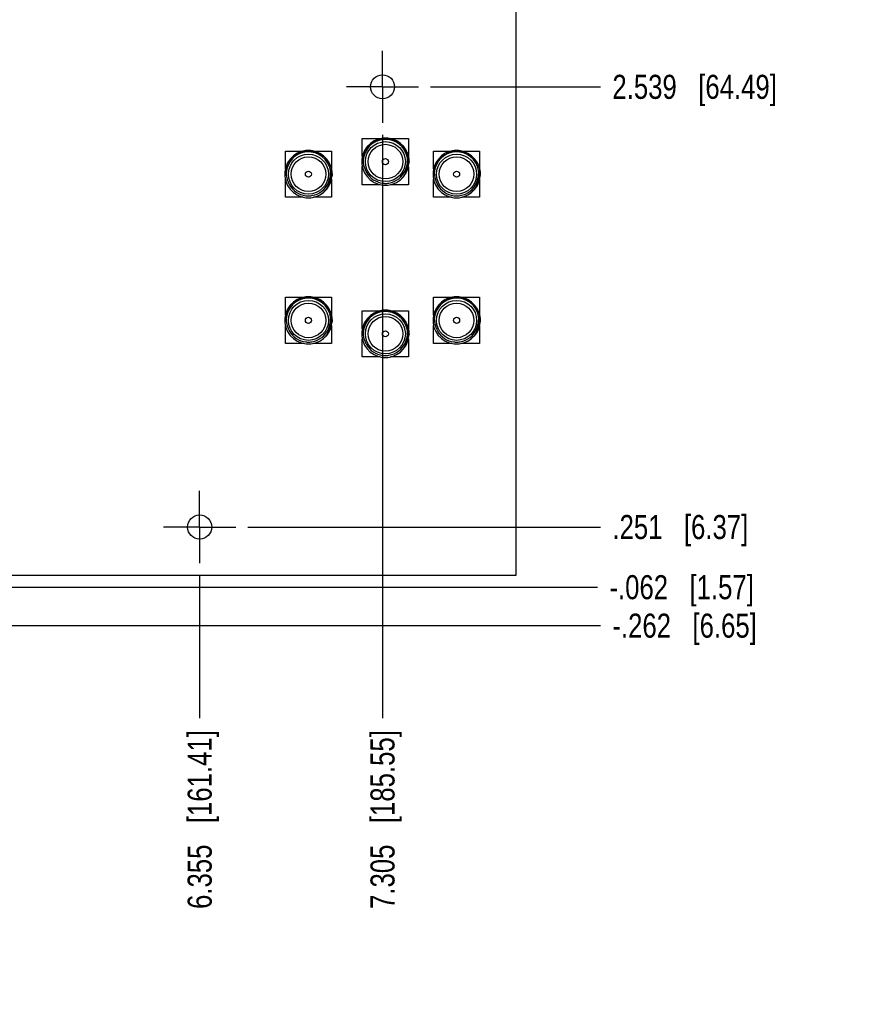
# Model space of a CAD drawing. Header units: inches. Extents: x 0 to 22, y 0 to 17.
# Tile 213 of 217: x 11.1 to 15.5, y 6.3 to 11.4. Entities that reach past the tile are written whole.
import ezdxf

# ---------------------------------------------------------------- set-up
doc = ezdxf.new("R2010")
doc.units = ezdxf.units.IN
doc.header["$LTSCALE"] = 1.21
doc.header["$MEASUREMENT"] = 0
doc.linetypes.add('CENTER', pattern=[0.6, 0.375, -0.075, 0.075, -0.075])
doc.layers.get('0').update_dxf_attribs({"linetype": 'CONTINUOUS'})
doc.layers.add('02___PRT_ALL_AXES', color=7, linetype='CONTINUOUS')
doc.layers.add('DIMENSIONS', color=7, linetype='CONTINUOUS')
doc.styles.get("Standard").update_dxf_attribs({"font": 'txt', "width": 0.8})
doc.dimstyles.new('DIMSTYLE_1', dxfattribs={"dimtxt": 0.125, "dimasz": 0.18, "dimexe": 0.18, "dimexo": 0.0625, "dimgap": 0.09, "dimtad": 0, "dimtih": 1, "dimtoh": 1, "dimdec": 3, "dimzin": 4, "dimdsep": 46, "dimtxsty": 'STANDARD', "dimblk": '_FILLED', "dimblk1": '_FILLED', "dimblk2": '_FILLED', "dimcen": 0.09, "dimadec": 0, "dimazin": 0, "dimtp": 0.001, "dimtm": 0.001, "dimtfac": 1, "dimtdec": 3, "dimtofl": 0, "dimtmove": 0, "dimatfit": 3, "dimldrblk": '_FILLED', "dimfxl": 1, "dimtolj": 1, "dimtzin": 4, "dimarcsym": 0})

# ---------------------------------------------------------------- blocks, each defined once
blk = doc.blocks.new('*D5')
at = {"layer": 'DIMENSIONS', "color": 2, "linetype": 'CONTINUOUS'}
blk.add_line((10.1847, 8.2859), (14.1213, 8.2859), dxfattribs=at)
at = {"layer": 'DIMENSIONS', "color": 2, "linetype": 'CONTINUOUS', "insert": (14.1838, 8.3484), "char_height": 0.125, "width": 1.225, "attachment_point": 1, "line_spacing_factor": 0.9}
blk.add_mtext('-.262{\\Ftxt.shx;\\W1.000000;\\H0.125000; }[6.65]', dxfattribs=at)
blk = doc.blocks.new('_FILLED')
at = {"color": 0, "linetype": 'BYBLOCK'}
blk.add_solid([(0, 0), (-1, 0.174), (-1, -0.174)], dxfattribs=at)
blk = doc.blocks.new('*D6')
at = {"layer": 'DIMENSIONS', "color": 2, "linetype": 'CONTINUOUS'}
blk.add_line((12.2884, 8.7985), (14.1213, 8.7985), dxfattribs=at)
at = {"layer": 'DIMENSIONS', "color": 2, "linetype": 'CONTINUOUS', "insert": (14.1838, 8.861), "char_height": 0.125, "width": 1.125, "attachment_point": 1, "line_spacing_factor": 0.9}
blk.add_mtext('.251{\\Ftxt.shx;\\W1.000000;\\H0.125000; }[6.37]', dxfattribs=at)
blk = doc.blocks.new('*D7')
at = {"layer": 'DIMENSIONS', "color": 2, "linetype": 'CONTINUOUS'}
blk.add_line((13.2388, 11.0865), (14.1213, 11.0865), dxfattribs=at)
at = {"layer": 'DIMENSIONS', "color": 2, "linetype": 'CONTINUOUS', "insert": (14.1838, 11.149), "char_height": 0.125, "width": 1.325, "attachment_point": 1, "line_spacing_factor": 0.9}
blk.add_mtext('2.539{\\Ftxt.shx;\\W1.000000;\\H0.125000; }[64.49]', dxfattribs=at)
blk = doc.blocks.new('*D10')
at = {"layer": 'DIMENSIONS', "color": 2, "linetype": 'CONTINUOUS'}
blk.add_line((12.0384, 8.5485), (12.0384, 7.8052), dxfattribs=at)
at = {"layer": 'DIMENSIONS', "color": 2, "linetype": 'CONTINUOUS', "insert": (11.9759, 7.7427), "char_height": 0.125, "width": 1.425, "attachment_point": 3, "rotation": 90, "line_spacing_factor": 0.9}
blk.add_mtext('6.355{\\Ftxt.shx;\\W1.000000;\\H0.125000; }[161.41]', dxfattribs=at)
blk = doc.blocks.new('*D12')
at = {"layer": 'DIMENSIONS', "color": 2, "linetype": 'CONTINUOUS'}
blk.add_line((12.9888, 10.8365), (12.9888, 7.8052), dxfattribs=at)
at = {"layer": 'DIMENSIONS', "color": 2, "linetype": 'CONTINUOUS', "insert": (12.9263, 7.7427), "char_height": 0.125, "width": 1.425, "attachment_point": 3, "rotation": 90, "line_spacing_factor": 0.9}
blk.add_mtext('7.305{\\Ftxt.shx;\\W1.000000;\\H0.125000; }[185.55]', dxfattribs=at)
blk = doc.blocks.new('*D26')
at = {"layer": 'DIMENSIONS', "color": 2, "linetype": 'CONTINUOUS'}
blk.add_line((10.4415, 8.4858), (14.1059, 8.4858), dxfattribs=at)
at = {"layer": 'DIMENSIONS', "color": 2, "linetype": 'CONTINUOUS', "insert": (14.1684, 8.5483), "char_height": 0.125, "width": 1.225, "attachment_point": 1, "line_spacing_factor": 0.9}
blk.add_mtext('-.062{\\Ftxt.shx;\\W1.000000;\\H0.125000; }[1.57]', dxfattribs=at)

msp = doc.modelspace()

# ---------------------------------------------------------------- linework, layer by layer
at = {"color": 7, "linetype": 'CONTINUOUS'}
for p, q in [((12.8838, 10.8176), (12.9783, 10.8176)), ((12.8838, 10.7244), (12.8838, 10.8176)), ((13.03, 10.8176), (13.1238, 10.8176)), ((13.1238, 10.8176), (13.1238, 10.7231)), ((12.4838, 10.7526), (12.5783, 10.7526)), ((12.4838, 10.6594), (12.4838, 10.7526)), ((12.63, 10.7526), (12.7238, 10.7526)), ((12.7238, 10.7526), (12.7238, 10.6581)), ((13.2538, 10.7526), (13.3483, 10.7526)), ((13.2538, 10.6594), (13.2538, 10.7526)), ((13.4, 10.7526), (13.4938, 10.7526)), ((13.4938, 10.7526), (13.4938, 10.6581)), ((12.8838, 10.5776), (12.8838, 10.6718)), ((12.8979, 10.6581), (12.8979, 10.6583)), ((12.898, 10.6577), (12.8981, 10.6576)), ((13.1238, 10.6711), (13.1238, 10.5776)), ((12.4838, 10.5126), (12.4838, 10.6068)), ((12.7238, 10.6061), (12.7238, 10.5126)), ((13.2538, 10.5126), (13.2538, 10.6068)), ((13.4938, 10.6061), (13.4938, 10.5126)), ((12.4979, 10.5931), (12.4979, 10.5933)), ((12.498, 10.5927), (12.4981, 10.5926)), ((12.9771, 10.5776), (12.8838, 10.5776)), ((13.1238, 10.5776), (13.0308, 10.5776)), ((13.2679, 10.5931), (13.2679, 10.5933)), ((13.268, 10.5927), (13.2681, 10.5926)), ((12.5771, 10.5126), (12.4838, 10.5126)), ((12.7238, 10.5126), (12.6308, 10.5126)), ((13.3471, 10.5126), (13.2538, 10.5126)), ((13.4938, 10.5126), (13.4008, 10.5126)), ((12.4838, 9.9926), (12.5783, 9.9926)), ((12.4838, 9.8994), (12.4838, 9.9926)), ((12.63, 9.9926), (12.7238, 9.9926)), ((12.7238, 9.9926), (12.7238, 9.8981)), ((13.2538, 9.9926), (13.3483, 9.9926)), ((13.2538, 9.8994), (13.2538, 9.9926)), ((13.4, 9.9926), (13.4938, 9.9926)), ((13.4938, 9.9926), (13.4938, 9.8981)), ((12.8838, 9.9226), (12.9783, 9.9226)), ((12.8838, 9.8294), (12.8838, 9.9226)), ((13.03, 9.9226), (13.1238, 9.9226)), ((13.1238, 9.9226), (13.1238, 9.8281)), ((12.4838, 9.7526), (12.4838, 9.8468)), ((12.4979, 9.8331), (12.4979, 9.8333)), ((12.498, 9.8327), (12.4981, 9.8326)), ((12.7238, 9.8461), (12.7238, 9.7526)), ((13.2538, 9.7526), (13.2538, 9.8468)), ((13.2679, 9.8331), (13.2679, 9.8333)), ((13.268, 9.8327), (13.2681, 9.8326)), ((13.4938, 9.8461), (13.4938, 9.7526)), ((12.8838, 9.6826), (12.8838, 9.7768)), ((13.1238, 9.7761), (13.1238, 9.6826)), ((12.5771, 9.7526), (12.4838, 9.7526)), ((12.7238, 9.7526), (12.6308, 9.7526)), ((12.8979, 9.7631), (12.8979, 9.7633)), ((12.898, 9.7627), (12.8981, 9.7626)), ((13.3471, 9.7526), (13.2538, 9.7526)), ((13.4938, 9.7526), (13.4008, 9.7526)), ((12.9771, 9.6826), (12.8838, 9.6826)), ((13.1238, 9.6826), (13.0308, 9.6826))]:
    msp.add_line(p, q, dxfattribs=at)
for centre, radius, start, end in [((13.0038, 10.6976), 0.123, 354.3786, 354.3679), ((13.0038, 10.6976), 0.116, 9.6674, 177.0667), ((12.6038, 10.6326), 0.123, 354.3786, 354.3679), ((12.6038, 10.6326), 0.116, 9.6674, 177.0667), ((13.3738, 10.6326), 0.123, 354.3786, 354.3679), ((13.3738, 10.6326), 0.116, 9.6674, 177.0667), ((13.0023, 10.7046), 0.1143, 180.5015, 204.2339), ((13.0045, 10.7047), 0.1143, 341.8427, 6.2355), ((12.6045, 10.6397), 0.1143, 341.8427, 6.2355), ((13.0037, 10.6976), 0.1128, 199.7696, 200.3683), ((13.0035, 10.6975), 0.1127, 200.4817, 200.6721), ((13.0035, 10.6975), 0.1127, 200.6721, 201.0491), ((13.0005, 10.7039), 0.1125, 204.3428, 204.9488), ((13.0034, 10.6975), 0.1126, 201.0491, 201.367), ((13.0038, 10.6977), 0.113, 201.3681, 206.1234), ((13.0038, 10.6976), 0.113, 206.1215, 208.4148), ((13.0038, 10.6976), 0.113, 279.4164, 336.8808), ((13.0037, 10.6977), 0.1131, 336.8849, 340.9799), ((13.0036, 10.6977), 0.1132, 340.9784, 341.6252), ((13.0036, 10.6977), 0.1132, 341.6252, 342.3782), ((13.0039, 10.6976), 0.1129, 342.2784, 345.3648), ((13.004, 10.6976), 0.1128, 342.3763, 345.3662), ((13.0038, 10.6954), 0.1228, 355.3913, 357.5066), ((13.3745, 10.6397), 0.1143, 341.8427, 6.2355), ((12.6023, 10.6396), 0.1143, 180.5015, 204.2339), ((12.6037, 10.6326), 0.1128, 199.7696, 200.3683), ((12.6037, 10.6327), 0.1131, 336.8849, 340.9799), ((12.6036, 10.6327), 0.1132, 340.9784, 341.6252), ((12.6036, 10.6327), 0.1132, 341.6252, 342.3782), ((12.6039, 10.6326), 0.1129, 342.2784, 345.3648), ((12.604, 10.6326), 0.1128, 342.3763, 345.3662), ((12.6038, 10.6304), 0.1228, 355.3913, 357.5066), ((13.0037, 10.6976), 0.1129, 208.4154, 208.788), ((13.0037, 10.6976), 0.1129, 208.788, 209.2651), ((13.0038, 10.6976), 0.113, 209.2652, 262.8202), ((13.3723, 10.6396), 0.1143, 180.5015, 204.2339), ((13.3737, 10.6326), 0.1128, 199.7696, 200.3683), ((13.3737, 10.6327), 0.1131, 336.8849, 340.9799), ((13.3736, 10.6327), 0.1132, 340.9784, 341.6252), ((13.3736, 10.6327), 0.1132, 341.6252, 342.3782), ((13.3739, 10.6326), 0.1129, 342.2784, 345.3648), ((13.374, 10.6326), 0.1128, 342.3763, 345.3662), ((13.3738, 10.6304), 0.1228, 355.3913, 357.5066), ((12.6035, 10.6325), 0.1127, 200.4817, 200.6721), ((12.6035, 10.6325), 0.1127, 200.6721, 201.0491), ((12.6005, 10.6389), 0.1125, 204.3428, 204.9488), ((12.6034, 10.6325), 0.1126, 201.0491, 201.367), ((12.6038, 10.6327), 0.113, 201.3681, 206.1234), ((12.6038, 10.6326), 0.113, 206.1215, 208.4148), ((12.6037, 10.6326), 0.1129, 208.4154, 208.788), ((12.6037, 10.6326), 0.1129, 208.788, 209.2651), ((12.6038, 10.6326), 0.113, 209.2652, 262.8202), ((12.6038, 10.6326), 0.113, 279.4164, 336.8808), ((13.0038, 10.6975), 0.1129, 262.8196, 264.7192), ((13.0038, 10.6977), 0.113, 264.7208, 267.6936), ((13.0038, 10.6978), 0.1132, 267.6926, 272.5198), ((13.0038, 10.6976), 0.113, 269.3727, 272.5649), ((13.0038, 10.6974), 0.1127, 272.5222, 273.1581), ((13.0038, 10.6973), 0.1127, 272.5656, 273.1674), ((13.0038, 10.6973), 0.1126, 273.1582, 273.367), ((13.0038, 10.6972), 0.1125, 273.1674, 273.367), ((13.0038, 10.6972), 0.1126, 273.367, 273.5608), ((13.0038, 10.6973), 0.1127, 273.5608, 274.0521), ((13.0038, 10.6977), 0.1131, 274.0536, 279.4162), ((13.3735, 10.6325), 0.1127, 200.4817, 200.6721), ((13.3735, 10.6325), 0.1127, 200.6721, 201.0491), ((13.3705, 10.6389), 0.1125, 204.3428, 204.9488), ((13.3734, 10.6325), 0.1126, 201.0491, 201.367), ((13.3738, 10.6327), 0.113, 201.3681, 206.1234), ((13.3738, 10.6326), 0.113, 206.1215, 208.4148), ((13.3737, 10.6326), 0.1129, 208.4154, 208.788), ((13.3737, 10.6326), 0.1129, 208.788, 209.2651), ((13.3738, 10.6326), 0.113, 209.2652, 262.8202), ((13.3738, 10.6326), 0.113, 279.4164, 336.8808), ((12.6038, 10.6325), 0.1129, 262.8196, 264.7192), ((12.6038, 10.6327), 0.113, 264.7208, 267.6936), ((12.6038, 10.6328), 0.1132, 267.6926, 272.5198), ((12.6038, 10.6326), 0.113, 269.3727, 272.5649), ((12.6038, 10.6324), 0.1127, 272.5222, 273.1581), ((12.6038, 10.6323), 0.1127, 272.5656, 273.1674), ((12.6038, 10.6323), 0.1126, 273.1582, 273.367), ((12.6038, 10.6322), 0.1125, 273.1674, 273.367), ((12.6038, 10.6322), 0.1126, 273.367, 273.5608), ((12.6038, 10.6323), 0.1127, 273.5608, 274.0521), ((12.6038, 10.6327), 0.1131, 274.0536, 279.4162), ((13.3738, 10.6325), 0.1129, 262.8196, 264.7192), ((13.3738, 10.6327), 0.113, 264.7208, 267.6936), ((13.3738, 10.6328), 0.1132, 267.6926, 272.5198), ((13.3738, 10.6326), 0.113, 269.3727, 272.5649), ((13.3738, 10.6324), 0.1127, 272.5222, 273.1581), ((13.3738, 10.6323), 0.1127, 272.5656, 273.1674), ((13.3738, 10.6323), 0.1126, 273.1582, 273.367), ((13.3738, 10.6322), 0.1125, 273.1674, 273.367), ((13.3738, 10.6322), 0.1126, 273.367, 273.5608), ((13.3738, 10.6323), 0.1127, 273.5608, 274.0521), ((13.3738, 10.6327), 0.1131, 274.0536, 279.4162), ((12.6038, 9.8726), 0.123, 354.3786, 354.3679), ((12.6038, 9.8726), 0.116, 9.6674, 177.0667), ((13.3738, 9.8726), 0.123, 354.3786, 354.3679), ((13.3738, 9.8726), 0.116, 9.6674, 177.0667), ((12.6023, 9.8796), 0.1143, 180.5015, 204.2339), ((12.6045, 9.8797), 0.1143, 341.8427, 6.2355), ((13.0038, 9.8026), 0.123, 354.3786, 354.3679), ((13.0038, 9.8026), 0.116, 9.6674, 177.0667), ((13.3723, 9.8796), 0.1143, 180.5015, 204.2339), ((13.3745, 9.8797), 0.1143, 341.8427, 6.2355), ((12.6037, 9.8726), 0.1128, 199.7696, 200.3683), ((12.6035, 9.8725), 0.1127, 200.4817, 200.6721), ((12.6035, 9.8725), 0.1127, 200.6721, 201.0491), ((12.6005, 9.8789), 0.1125, 204.3428, 204.9488), ((12.6034, 9.8725), 0.1126, 201.0491, 201.367), ((12.6038, 9.8727), 0.113, 201.3681, 206.1234), ((12.6038, 9.8726), 0.113, 279.4164, 336.8808), ((12.6037, 9.8727), 0.1131, 336.8849, 340.9799), ((12.6036, 9.8727), 0.1132, 340.9784, 341.6252), ((12.6036, 9.8727), 0.1132, 341.6252, 342.3782), ((12.6039, 9.8726), 0.1129, 342.2784, 345.3648), ((12.604, 9.8726), 0.1128, 342.3763, 345.3662), ((12.6038, 9.8704), 0.1228, 355.3913, 357.5066), ((13.3737, 9.8726), 0.1128, 199.7696, 200.3683), ((13.3735, 9.8725), 0.1127, 200.4817, 200.6721), ((13.3735, 9.8725), 0.1127, 200.6721, 201.0491), ((13.3705, 9.8789), 0.1125, 204.3428, 204.9488), ((13.3734, 9.8725), 0.1126, 201.0491, 201.367), ((13.3738, 9.8727), 0.113, 201.3681, 206.1234), ((13.3738, 9.8726), 0.113, 279.4164, 336.8808), ((13.3737, 9.8727), 0.1131, 336.8849, 340.9799), ((13.3736, 9.8727), 0.1132, 340.9784, 341.6252), ((13.3736, 9.8727), 0.1132, 341.6252, 342.3782), ((13.3739, 9.8726), 0.1129, 342.2784, 345.3648), ((13.374, 9.8726), 0.1128, 342.3763, 345.3662), ((13.3738, 9.8704), 0.1228, 355.3913, 357.5066), ((12.6038, 9.8726), 0.113, 206.1215, 208.4148), ((12.6037, 9.8726), 0.1129, 208.4154, 208.788), ((12.6037, 9.8726), 0.1129, 208.788, 209.2651), ((12.6038, 9.8726), 0.113, 209.2652, 262.8202), ((13.0023, 9.8096), 0.1143, 180.5015, 204.2339), ((13.0045, 9.8097), 0.1143, 341.8427, 6.2355), ((13.0038, 9.8004), 0.1228, 355.3913, 357.5066), ((13.3738, 9.8726), 0.113, 206.1215, 208.4148), ((13.3737, 9.8726), 0.1129, 208.4154, 208.788), ((13.3737, 9.8726), 0.1129, 208.788, 209.2651), ((13.3738, 9.8726), 0.113, 209.2652, 262.8202), ((12.6038, 9.8725), 0.1129, 262.8196, 264.7192), ((12.6038, 9.8727), 0.113, 264.7208, 267.6936), ((12.6038, 9.8728), 0.1132, 267.6926, 272.5198), ((12.6038, 9.8726), 0.113, 269.3727, 272.5649), ((12.6038, 9.8724), 0.1127, 272.5222, 273.1581), ((12.6038, 9.8723), 0.1127, 272.5656, 273.1674), ((12.6038, 9.8723), 0.1126, 273.1582, 273.367), ((12.6038, 9.8722), 0.1125, 273.1674, 273.367), ((12.6038, 9.8722), 0.1126, 273.367, 273.5608), ((12.6038, 9.8723), 0.1127, 273.5608, 274.0521), ((12.6038, 9.8727), 0.1131, 274.0536, 279.4162), ((13.0037, 9.8026), 0.1128, 199.7696, 200.3683), ((13.0035, 9.8025), 0.1127, 200.4817, 200.6721), ((13.0035, 9.8025), 0.1127, 200.6721, 201.0491), ((13.0005, 9.8089), 0.1125, 204.3428, 204.9488), ((13.0034, 9.8025), 0.1126, 201.0491, 201.367), ((13.0038, 9.8027), 0.113, 201.3681, 206.1234), ((13.0038, 9.8026), 0.113, 206.1215, 208.4148), ((13.0037, 9.8026), 0.1129, 208.4154, 208.788), ((13.0037, 9.8026), 0.1129, 208.788, 209.2651), ((13.0038, 9.8026), 0.113, 209.2652, 262.8202), ((13.0038, 9.8026), 0.113, 279.4164, 336.8808), ((13.0037, 9.8027), 0.1131, 336.8849, 340.9799), ((13.0036, 9.8027), 0.1132, 340.9784, 341.6252), ((13.0036, 9.8027), 0.1132, 341.6252, 342.3782), ((13.0039, 9.8026), 0.1129, 342.2784, 345.3648), ((13.004, 9.8026), 0.1128, 342.3763, 345.3662), ((13.3738, 9.8725), 0.1129, 262.8196, 264.7192), ((13.3738, 9.8727), 0.113, 264.7208, 267.6936), ((13.3738, 9.8728), 0.1132, 267.6926, 272.5198), ((13.3738, 9.8726), 0.113, 269.3727, 272.5649), ((13.3738, 9.8724), 0.1127, 272.5222, 273.1581), ((13.3738, 9.8723), 0.1127, 272.5656, 273.1674), ((13.3738, 9.8723), 0.1126, 273.1582, 273.367), ((13.3738, 9.8722), 0.1125, 273.1674, 273.367), ((13.3738, 9.8722), 0.1126, 273.367, 273.5608), ((13.3738, 9.8723), 0.1127, 273.5608, 274.0521), ((13.3738, 9.8727), 0.1131, 274.0536, 279.4162), ((13.0038, 9.8025), 0.1129, 262.8196, 264.7192), ((13.0038, 9.8027), 0.113, 264.7208, 267.6936), ((13.0038, 9.8028), 0.1132, 267.6926, 272.5198), ((13.0038, 9.8026), 0.113, 269.3727, 272.5649), ((13.0038, 9.8024), 0.1127, 272.5222, 273.1581), ((13.0038, 9.8023), 0.1127, 272.5656, 273.1674), ((13.0038, 9.8023), 0.1126, 273.1582, 273.367), ((13.0038, 9.8022), 0.1125, 273.1674, 273.367), ((13.0038, 9.8022), 0.1126, 273.367, 273.5608), ((13.0038, 9.8023), 0.1127, 273.5608, 274.0521), ((13.0038, 9.8027), 0.1131, 274.0536, 279.4162)]:
    msp.add_arc(centre, radius, start, end, dxfattribs=at)
for points, knots in [([(12.888, 10.7036), (12.8881, 10.7075), (12.8886, 10.7134), (12.8898, 10.7211), (12.8914, 10.7288), (12.8942, 10.7382), (12.8979, 10.7473), (12.9014, 10.7543), (12.9052, 10.7612), (12.9096, 10.7677), (12.9144, 10.7739), (12.9196, 10.7798), (12.9265, 10.7868), (12.9341, 10.793), (12.9406, 10.7975), (12.9472, 10.8016), (12.9559, 10.8062), (12.9669, 10.8106), (12.9782, 10.8139), (12.9878, 10.8157), (12.9956, 10.8166), (13.0034, 10.8171), (13.0133, 10.817), (13.023, 10.8159), (13.0307, 10.8145), (13.0384, 10.8127), (13.0477, 10.8097), (13.0586, 10.8051), (13.0689, 10.7994), (13.077, 10.7938), (13.0831, 10.789), (13.0875, 10.7851), (13.0918, 10.781), (13.0971, 10.7752), (13.1033, 10.7676), (13.1087, 10.7594), (13.1125, 10.7525), (13.1152, 10.7473), (13.1175, 10.7419), (13.1203, 10.7346), (13.1231, 10.7252), (13.1251, 10.7155), (13.126, 10.7077), (13.1266, 10.6999), (13.1267, 10.694), (13.1265, 10.6901)], [0, 0, 0, 0, 0.031239, 0.046873, 0.062504, 0.093748, 0.124993, 0.140622, 0.15625, 0.187496, 0.203124, 0.218752, 0.249998, 0.281245, 0.296873, 0.3125, 0.343747, 0.374993, 0.40624, 0.437486, 0.453114, 0.468742, 0.499988, 0.531235, 0.546863, 0.562491, 0.593738, 0.624984, 0.656231, 0.687478, 0.703106, 0.718734, 0.734362, 0.74999, 0.781236, 0.812483, 0.828111, 0.843739, 0.859367, 0.874996, 0.906242, 0.937487, 0.953116, 0.968748, 1, 1, 1, 1]), ([(12.488, 10.6386), (12.4881, 10.6425), (12.4886, 10.6484), (12.4898, 10.6561), (12.4914, 10.6638), (12.4942, 10.6732), (12.4979, 10.6823), (12.5014, 10.6893), (12.5052, 10.6962), (12.5096, 10.7027), (12.5144, 10.7089), (12.5196, 10.7148), (12.5265, 10.7218), (12.5341, 10.728), (12.5406, 10.7325), (12.5472, 10.7366), (12.5559, 10.7412), (12.5669, 10.7456), (12.5782, 10.7489), (12.5878, 10.7507), (12.5956, 10.7516), (12.6034, 10.7521), (12.6133, 10.752), (12.623, 10.7509), (12.6307, 10.7495), (12.6384, 10.7477), (12.6477, 10.7447), (12.6586, 10.7401), (12.6689, 10.7344), (12.677, 10.7288), (12.6831, 10.724), (12.6875, 10.7201), (12.6918, 10.716), (12.6971, 10.7102), (12.7033, 10.7026), (12.7087, 10.6944), (12.7125, 10.6875), (12.7152, 10.6823), (12.7175, 10.6769), (12.7203, 10.6696), (12.7231, 10.6602), (12.7251, 10.6505), (12.726, 10.6427), (12.7266, 10.6349), (12.7267, 10.629), (12.7265, 10.6251)], [0, 0, 0, 0, 0.031239, 0.046873, 0.062504, 0.093748, 0.124993, 0.140622, 0.15625, 0.187496, 0.203124, 0.218752, 0.249998, 0.281245, 0.296873, 0.3125, 0.343747, 0.374993, 0.40624, 0.437486, 0.453114, 0.468742, 0.499988, 0.531235, 0.546863, 0.562491, 0.593738, 0.624984, 0.656231, 0.687478, 0.703106, 0.718734, 0.734362, 0.74999, 0.781236, 0.812483, 0.828111, 0.843739, 0.859367, 0.874996, 0.906242, 0.937487, 0.953116, 0.968748, 1, 1, 1, 1]), ([(13.258, 10.6386), (13.2581, 10.6425), (13.2586, 10.6484), (13.2598, 10.6561), (13.2614, 10.6638), (13.2642, 10.6732), (13.2679, 10.6823), (13.2714, 10.6893), (13.2752, 10.6962), (13.2796, 10.7027), (13.2844, 10.7089), (13.2896, 10.7148), (13.2965, 10.7218), (13.3041, 10.728), (13.3106, 10.7325), (13.3172, 10.7366), (13.3259, 10.7412), (13.3369, 10.7456), (13.3482, 10.7489), (13.3578, 10.7507), (13.3656, 10.7516), (13.3734, 10.7521), (13.3833, 10.752), (13.393, 10.7509), (13.4007, 10.7495), (13.4084, 10.7477), (13.4177, 10.7447), (13.4286, 10.7401), (13.4389, 10.7344), (13.447, 10.7288), (13.4531, 10.724), (13.4575, 10.7201), (13.4618, 10.716), (13.4671, 10.7102), (13.4733, 10.7026), (13.4787, 10.6944), (13.4825, 10.6875), (13.4852, 10.6823), (13.4875, 10.6769), (13.4903, 10.6696), (13.4931, 10.6602), (13.4951, 10.6505), (13.496, 10.6427), (13.4966, 10.6349), (13.4967, 10.629), (13.4965, 10.6251)], [0, 0, 0, 0, 0.031239, 0.046873, 0.062504, 0.093748, 0.124993, 0.140622, 0.15625, 0.187496, 0.203124, 0.218752, 0.249998, 0.281245, 0.296873, 0.3125, 0.343747, 0.374993, 0.40624, 0.437486, 0.453114, 0.468742, 0.499988, 0.531235, 0.546863, 0.562491, 0.593738, 0.624984, 0.656231, 0.687478, 0.703106, 0.718734, 0.734362, 0.74999, 0.781236, 0.812483, 0.828111, 0.843739, 0.859367, 0.874996, 0.906242, 0.937487, 0.953116, 0.968748, 1, 1, 1, 1]), ([(13.066, 10.5915), (13.071, 10.5948), (13.0807, 10.6021), (13.0933, 10.6151), (13.1039, 10.6299), (13.1121, 10.646), (13.1179, 10.6632), (13.1209, 10.6811), (13.1212, 10.6993), (13.1195, 10.7112), (13.1182, 10.7171)], [0, 0, 0, 0, 0.125011, 0.250021, 0.375026, 0.500028, 0.625026, 0.750021, 0.875012, 1, 1, 1, 1]), ([(12.666, 10.5265), (12.671, 10.5298), (12.6807, 10.5371), (12.6933, 10.5501), (12.7039, 10.5649), (12.7121, 10.581), (12.7179, 10.5982), (12.7209, 10.6161), (12.7212, 10.6343), (12.7195, 10.6462), (12.7182, 10.6521)], [0, 0, 0, 0, 0.125011, 0.250021, 0.375026, 0.500028, 0.625026, 0.750021, 0.875012, 1, 1, 1, 1]), ([(13.436, 10.5265), (13.441, 10.5298), (13.4507, 10.5371), (13.4633, 10.5501), (13.4739, 10.5649), (13.4821, 10.581), (13.4879, 10.5982), (13.4909, 10.6161), (13.4912, 10.6343), (13.4895, 10.6462), (13.4882, 10.6521)], [0, 0, 0, 0, 0.125011, 0.250021, 0.375026, 0.500028, 0.625026, 0.750021, 0.875012, 1, 1, 1, 1]), ([(12.488, 9.8786), (12.4881, 9.8825), (12.4886, 9.8884), (12.4898, 9.8961), (12.4914, 9.9038), (12.4942, 9.9132), (12.4979, 9.9223), (12.5014, 9.9293), (12.5052, 9.9362), (12.5096, 9.9427), (12.5144, 9.9489), (12.5196, 9.9548), (12.5265, 9.9618), (12.5341, 9.968), (12.5406, 9.9725), (12.5472, 9.9766), (12.5559, 9.9812), (12.5669, 9.9856), (12.5782, 9.9889), (12.5878, 9.9907), (12.5956, 9.9916), (12.6034, 9.9921), (12.6133, 9.992), (12.623, 9.9909), (12.6307, 9.9895), (12.6384, 9.9877), (12.6477, 9.9847), (12.6586, 9.9801), (12.6689, 9.9744), (12.677, 9.9688), (12.6831, 9.964), (12.6875, 9.9601), (12.6918, 9.956), (12.6971, 9.9502), (12.7033, 9.9426), (12.7087, 9.9344), (12.7125, 9.9275), (12.7152, 9.9223), (12.7175, 9.9169), (12.7203, 9.9096), (12.7231, 9.9002), (12.7251, 9.8905), (12.726, 9.8827), (12.7266, 9.8749), (12.7267, 9.869), (12.7265, 9.8651)], [0, 0, 0, 0, 0.031239, 0.046873, 0.062504, 0.093748, 0.124993, 0.140622, 0.15625, 0.187496, 0.203124, 0.218752, 0.249998, 0.281245, 0.296873, 0.3125, 0.343747, 0.374993, 0.40624, 0.437486, 0.453114, 0.468742, 0.499988, 0.531235, 0.546863, 0.562491, 0.593738, 0.624984, 0.656231, 0.687478, 0.703106, 0.718734, 0.734362, 0.74999, 0.781236, 0.812483, 0.828111, 0.843739, 0.859367, 0.874996, 0.906242, 0.937487, 0.953116, 0.968748, 1, 1, 1, 1]), ([(13.258, 9.8786), (13.2581, 9.8825), (13.2586, 9.8884), (13.2598, 9.8961), (13.2614, 9.9038), (13.2642, 9.9132), (13.2679, 9.9223), (13.2714, 9.9293), (13.2752, 9.9362), (13.2796, 9.9427), (13.2844, 9.9489), (13.2896, 9.9548), (13.2965, 9.9618), (13.3041, 9.968), (13.3106, 9.9725), (13.3172, 9.9766), (13.3259, 9.9812), (13.3369, 9.9856), (13.3482, 9.9889), (13.3578, 9.9907), (13.3656, 9.9916), (13.3734, 9.9921), (13.3833, 9.992), (13.393, 9.9909), (13.4007, 9.9895), (13.4084, 9.9877), (13.4177, 9.9847), (13.4286, 9.9801), (13.4389, 9.9744), (13.447, 9.9688), (13.4531, 9.964), (13.4575, 9.9601), (13.4618, 9.956), (13.4671, 9.9502), (13.4733, 9.9426), (13.4787, 9.9344), (13.4825, 9.9275), (13.4852, 9.9223), (13.4875, 9.9169), (13.4903, 9.9096), (13.4931, 9.9002), (13.4951, 9.8905), (13.496, 9.8827), (13.4966, 9.8749), (13.4967, 9.869), (13.4965, 9.8651)], [0, 0, 0, 0, 0.031239, 0.046873, 0.062504, 0.093748, 0.124993, 0.140622, 0.15625, 0.187496, 0.203124, 0.218752, 0.249998, 0.281245, 0.296873, 0.3125, 0.343747, 0.374993, 0.40624, 0.437486, 0.453114, 0.468742, 0.499988, 0.531235, 0.546863, 0.562491, 0.593738, 0.624984, 0.656231, 0.687478, 0.703106, 0.718734, 0.734362, 0.74999, 0.781236, 0.812483, 0.828111, 0.843739, 0.859367, 0.874996, 0.906242, 0.937487, 0.953116, 0.968748, 1, 1, 1, 1]), ([(12.666, 9.7665), (12.671, 9.7698), (12.6807, 9.7771), (12.6933, 9.7901), (12.7039, 9.8049), (12.7121, 9.821), (12.7179, 9.8382), (12.7209, 9.8561), (12.7212, 9.8743), (12.7195, 9.8862), (12.7182, 9.8921)], [0, 0, 0, 0, 0.125011, 0.250021, 0.375026, 0.500028, 0.625026, 0.750021, 0.875012, 1, 1, 1, 1]), ([(12.888, 9.8086), (12.8881, 9.8125), (12.8886, 9.8184), (12.8898, 9.8261), (12.8914, 9.8338), (12.8942, 9.8432), (12.8979, 9.8523), (12.9014, 9.8593), (12.9052, 9.8662), (12.9096, 9.8727), (12.9144, 9.8789), (12.9196, 9.8848), (12.9265, 9.8918), (12.9341, 9.898), (12.9406, 9.9025), (12.9472, 9.9066), (12.9559, 9.9112), (12.9669, 9.9156), (12.9782, 9.9189), (12.9878, 9.9207), (12.9956, 9.9216), (13.0034, 9.9221), (13.0133, 9.922), (13.023, 9.9209), (13.0307, 9.9195), (13.0384, 9.9177), (13.0477, 9.9147), (13.0586, 9.9101), (13.0689, 9.9044), (13.077, 9.8988), (13.0831, 9.894), (13.0875, 9.8901), (13.0918, 9.886), (13.0971, 9.8802), (13.1033, 9.8726), (13.1087, 9.8644), (13.1125, 9.8575), (13.1152, 9.8523), (13.1175, 9.8469), (13.1203, 9.8396), (13.1231, 9.8302), (13.1251, 9.8205), (13.126, 9.8127), (13.1266, 9.8049), (13.1267, 9.799), (13.1265, 9.7951)], [0, 0, 0, 0, 0.031239, 0.046873, 0.062504, 0.093748, 0.124993, 0.140622, 0.15625, 0.187496, 0.203124, 0.218752, 0.249998, 0.281245, 0.296873, 0.3125, 0.343747, 0.374993, 0.40624, 0.437486, 0.453114, 0.468742, 0.499988, 0.531235, 0.546863, 0.562491, 0.593738, 0.624984, 0.656231, 0.687478, 0.703106, 0.718734, 0.734362, 0.74999, 0.781236, 0.812483, 0.828111, 0.843739, 0.859367, 0.874996, 0.906242, 0.937487, 0.953116, 0.968748, 1, 1, 1, 1]), ([(13.436, 9.7665), (13.441, 9.7698), (13.4507, 9.7771), (13.4633, 9.7901), (13.4739, 9.8049), (13.4821, 9.821), (13.4879, 9.8382), (13.4909, 9.8561), (13.4912, 9.8743), (13.4895, 9.8862), (13.4882, 9.8921)], [0, 0, 0, 0, 0.125011, 0.250021, 0.375026, 0.500028, 0.625026, 0.750021, 0.875012, 1, 1, 1, 1]), ([(13.066, 9.6965), (13.071, 9.6998), (13.0807, 9.7071), (13.0933, 9.7201), (13.1039, 9.7349), (13.1121, 9.751), (13.1179, 9.7682), (13.1209, 9.7861), (13.1212, 9.8043), (13.1195, 9.8162), (13.1182, 9.8221)], [0, 0, 0, 0, 0.125011, 0.250021, 0.375026, 0.500028, 0.625026, 0.750021, 0.875012, 1, 1, 1, 1])]:
    msp.add_open_spline(points, degree=3, knots=knots, dxfattribs=at)
at = {"layer": '02___PRT_ALL_AXES', "color": 7, "linetype": 'CONTINUOUS'}
for p, q in [((13.6838, 8.5476), (13.6838, 15.1076)), ((11.0323, 8.5476), (13.6838, 8.5476))]:
    msp.add_line(p, q, dxfattribs=at)
at = {"layer": '02___PRT_ALL_AXES', "color": 7, "linetype": 'CENTER'}
for p, q in [((12.9888, 11.0865), (12.9888, 11.274)), ((12.9888, 11.0865), (12.8013, 11.0865)), ((12.9888, 11.0865), (13.1763, 11.0865)), ((12.9888, 11.0865), (12.9888, 10.899)), ((12.0384, 8.7985), (12.0384, 8.986)), ((12.0384, 8.7985), (11.8509, 8.7985)), ((12.0384, 8.7985), (12.2259, 8.7985)), ((12.0384, 8.7985), (12.0384, 8.611))]:
    msp.add_line(p, q, dxfattribs=at)
at = {"layer": '02___PRT_ALL_AXES', "color": 7, "linetype": 'CONTINUOUS'}
for centre, radius in [((12.9888, 11.0865), 0.0625), ((13.0038, 10.6976), 0.104), ((13.0038, 10.6976), 0.09), ((12.6038, 10.6326), 0.104), ((12.6038, 10.6326), 0.09), ((13.0038, 10.6976), 0.0158), ((13.3738, 10.6326), 0.104), ((13.3738, 10.6326), 0.09), ((12.6038, 10.6326), 0.0158), ((13.3738, 10.6326), 0.0158), ((12.6038, 9.8726), 0.104), ((12.6038, 9.8726), 0.09), ((13.3738, 9.8726), 0.104), ((13.3738, 9.8726), 0.09), ((12.6038, 9.8726), 0.0158), ((13.0038, 9.8026), 0.104), ((13.0038, 9.8026), 0.09), ((13.3738, 9.8726), 0.0158), ((13.0038, 9.8026), 0.0158), ((12.0384, 8.7985), 0.0625)]:
    msp.add_circle(centre, radius, dxfattribs=at)

# ---------------------------------------------------------------- dimensions: what is measured, and where the dimension line sits
at = {"layer": 'DIMENSIONS', "color": 2, "linetype": 'CONTINUOUS'}
for feature_location, offset, dtype, origin, picture, middle in [((13.2388, 11.0865), (0.8825, 0), 0, (13.1763, 8.5476), '*D7', (14.8463, 11.0865)), ((12.9888, 10.8365), (0, -3.0313), 1, (5.6838, 10.899), '*D12', (13.1456, 6.762)), ((12.2884, 8.7985), (1.8329, 0), 0, (12.2259, 8.5476), '*D6', (14.7463, 8.7985)), ((12.0384, 8.5485), (0, -0.7433), 1, (5.6838, 8.611), '*D10', (12.1953, 6.762))]:
    dim = msp.add_ordinate_dim(feature_location=feature_location, offset=offset, dtype=dtype, origin=origin, dimstyle='DIMSTYLE_1', dxfattribs=at)
    dim.commit()
    dim.dimension.update_dxf_attribs({"geometry": picture, "text_midpoint": middle})
for feature_location, offset, origin, picture, middle in [((10.1847, 8.2859), (3.9366, 0), (10.1222, 8.5476), '*D5', (14.7963, 8.2859)), ((10.4415, 8.4858), (3.6643, 0), (10.379, 8.5476), '*D26', (14.7809, 8.4858))]:
    dim = msp.add_ordinate_dim(feature_location=feature_location, offset=offset, dtype=0, origin=origin, text='-<>', dimstyle='DIMSTYLE_1', dxfattribs=at)
    dim.commit()
    dim.dimension.update_dxf_attribs({"geometry": picture, "text_midpoint": middle})

doc.saveas('drawing.dxf')
